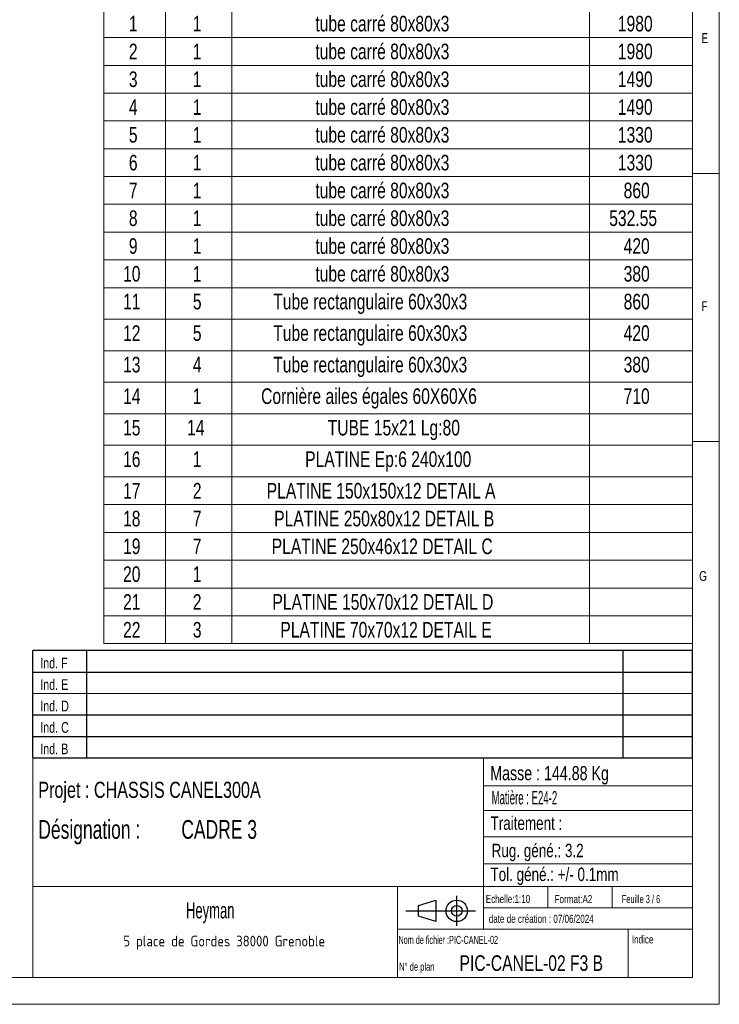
# Model space of a CAD drawing. Header units: millimetres. Extents: x 5 to 3649, y 4 to 418.
# Tile 45 of 105: x 1678 to 1808, y 4 to 188. Entities that reach past the tile are written whole.
import ezdxf

# ---------------------------------------------------------------- set-up
doc = ezdxf.new("R2010")
doc.units = ezdxf.units.MM
doc.layers.add('NOTES', color=6, linetype='Continuous')
doc.styles.add('SLDTEXTSTYLE0', font='TXT', dxfattribs={"width": 0.75})
doc.styles.add('SLDTEXTSTYLE1', font='TXT', dxfattribs={"width": 0.703217})
doc.styles.add('SLDTEXTSTYLE3', font='TXT', dxfattribs={"width": 0.617423})
doc.styles.add('SLDTEXTSTYLE4', font='TXT', dxfattribs={"width": 0.7})
doc.styles.add('SLDTEXTSTYLE5', font='TXT', dxfattribs={"width": 0.535475})
doc.styles.add('SLDTEXTSTYLE6', font='ISOCP3', dxfattribs={"width": 0.96})
doc.styles.add('SLDTEXTSTYLE7', font='TXT', dxfattribs={"width": 0.605})
doc.styles.add('SLDTEXTSTYLE8', font='TXT', dxfattribs={"width": 0.692308})
doc.styles.add('SLDTEXTSTYLE9', font='TXT', dxfattribs={"width": 0.695728})

# ---------------------------------------------------------------- blocks, each defined once
blk = doc.blocks.new('Bloc12')
for p, q in [((9.48, 0), (9.48, 5.6)), ((2.32, 3.8), (5.55, 4.8)), ((2.32, 1.8), (2.32, 3.8)), ((5.55, 4.8), (5.55, 0.8)), ((0, 2.8), (12.98, 2.8)), ((5.55, 0.8), (2.32, 1.8))]:
    blk.add_line(p, q)
for radius in [2, 1]:
    blk.add_circle((9.48, 2.8), radius)
blk = doc.blocks.new('Bloc11')
for p, q in [((123, 20), (0, 20)), ((0, 0), (0, 20)), ((10, 20), (10, 0)), ((110, 20), (110, 0)), ((123, 0), (123, 20)), ((0, 16), (123, 16)), ((0, 8), (123, 8)), ((0, 4), (123, 4)), ((0, 0), (123, 0))]:
    blk.add_line(p, q)
at = {"color": 7, "linetype": 'Continuous', "lineweight": 18}
blk.add_line((0, 12), (123, 12), dxfattribs=at)
at = {"color": 7}
for tag in ['AUTOATTR0', 'AUTOATTR1', 'AUTOATTR2', 'AUTOATTR3', 'AUTOATTR4', 'AUTOATTR5', 'AUTOATTR6', 'AUTOATTR7', 'AUTOATTR8', 'AUTOATTR9']:
    blk.add_attdef(tag, (0, 0), '', height=1, dxfattribs=at)
at = {"layer": 'NOTES', "color": 211, "char_height": 2, "attachment_point": 1, "style": 'SLDTEXTSTYLE0'}
for s, insert in [('Ind. F', (1.36, 18.66)), ('Ind. E', (1.36, 14.66)), ('Ind. D', (1.36, 10.66)), ('Ind. C', (1.36, 6.66)), ('Ind. B', (1.36, 2.66))]:
    blk.add_mtext(s, dxfattribs=dict(at, insert=insert))
blk = doc.blocks.new('SW_NOTE_74')
at = {"layer": 'NOTES', "color": 0, "char_height": 3.5, "attachment_point": 1, "style": 'SLDTEXTSTYLE1'}
for s, insert in [('SOUDURES :  A=3 CONTINUE ETANCHE', (0, 4.51)), ('TOLERANCE GENERALE : ± 1 mm', (0, -0.01)), ('TOLERANCE DE PLANEITE : ± 1 mm/m', (0, -4.54)), ('PEINTURE EPOXY EP: 60µ', (0, -9.07)), ('COULEUR : BLANC RAL 9010', (0, -13.59))]:
    blk.add_mtext(s, dxfattribs=dict(at, insert=insert))
blk = doc.blocks.new('SW_NOTE_75')
at = {"layer": 'NOTES', "color": 0, "insert": (20.94, 2.58), "char_height": 2, "attachment_point": 2, "style": 'SLDTEXTSTYLE6'}
blk.add_mtext('5 place de Gordes 38000 Grenoble', dxfattribs=at)
blk = doc.blocks.new('SW_NOTE_76')
at = {"layer": 'NOTES', "color": 0, "char_height": 3.5, "attachment_point": 1, "style": 'SLDTEXTSTYLE9'}
for s, insert in [('Désignation :', (0, 4.51)), ('CADRE 3', (26.67, 4.51))]:
    blk.add_mtext(s, dxfattribs=dict(at, insert=insert))
blk = doc.blocks.new('SW_TABLEANNOTATION_2')
at = {"color": 0, "linetype": 'Continuous', "lineweight": 18}
for p, q in [((0, 0), (0, -123.43)), ((109.8, 0), (0, 0)), ((11.53, 0), (11.53, -5.19)), ((23.87, 0), (23.87, -5.19)), ((90.57, 0), (90.57, -5.19)), ((109.8, -123.43), (109.8, 0)), ((0, -5.19), (109.8, -5.19)), ((11.53, -5.19), (11.53, -123.43)), ((23.87, -5.19), (23.87, -123.43)), ((90.57, -5.19), (90.57, -123.43)), ((0, -10.37), (109.8, -10.37)), ((0, -15.56), (109.8, -15.56)), ((0, -20.74), (109.8, -20.74)), ((0, -25.93), (109.8, -25.93)), ((0, -31.11), (109.8, -31.11)), ((0, -36.3), (109.8, -36.3)), ((0, -41.48), (109.8, -41.48)), ((0, -46.67), (109.8, -46.67)), ((0, -51.85), (109.8, -51.85)), ((0, -57.04), (109.8, -57.04)), ((0, -62.92), (109.8, -62.92)), ((0, -68.8), (109.8, -68.8)), ((0, -74.68), (109.8, -74.68)), ((0, -80.56), (109.8, -80.56)), ((0, -86.44), (109.8, -86.44)), ((0, -92.32), (109.8, -92.32)), ((0, -97.51), (109.8, -97.51)), ((0, -102.69), (109.8, -102.69)), ((0, -107.88), (109.8, -107.88)), ((0, -113.06), (109.8, -113.06)), ((0, -118.25), (109.8, -118.25)), ((0, -123.43), (109.8, -123.43))]:
    blk.add_line(p, q, dxfattribs=at)
at = {"color": 0, "linetype": 'Continuous', "lineweight": 18, "attachment_point": 1, "style": 'SLDTEXTSTYLE0'}
for s, insert, char_height in [('No.', (1.99, -1.14), 2.91), ('QTE', (14.14, -1.14), 2.91), ('DESCRIPTION', (45.03, -1.14), 2.9104), ('LONG.', (93.93, -1.14), 2.91), ('1', (4.69, -6.32), 2.91), ('1', (16.62, -6.32), 2.91), ('tube carré 80x80x3', (39.47, -6.32), 2.9104), ('1980', (95.88, -6.32), 2.91), ('tube carré 80x80x3', (39.47, -11.51), 2.9104), ('2', (4.69, -11.51), 2.91), ('1', (16.62, -11.51), 2.91), ('1980', (95.88, -11.51), 2.91), ('tube carré 80x80x3', (39.47, -16.69), 2.9104), ('3', (4.69, -16.69), 2.91), ('1', (16.62, -16.69), 2.91), ('1490', (95.88, -16.69), 2.91), ('4', (4.69, -21.88), 2.91), ('1', (16.62, -21.88), 2.91), ('tube carré 80x80x3', (39.47, -21.88), 2.9104), ('1490', (95.88, -21.88), 2.91), ('5', (4.69, -27.06), 2.91), ('1', (16.62, -27.06), 2.91), ('tube carré 80x80x3', (39.47, -27.06), 2.9104), ('1330', (95.88, -27.06), 2.91), ('6', (4.69, -32.25), 2.91), ('1', (16.62, -32.25), 2.91), ('tube carré 80x80x3', (39.47, -32.25), 2.9104), ('1330', (95.88, -32.25), 2.91), ('7', (4.69, -37.44), 2.91), ('1', (16.62, -37.44), 2.91), ('tube carré 80x80x3', (39.47, -37.44), 2.9104), ('860', (96.96, -37.44), 2.91), ('tube carré 80x80x3', (39.47, -42.62), 2.9104), ('8', (4.69, -42.62), 2.91), ('1', (16.62, -42.62), 2.91), ('532.55', (94.27, -42.62), 2.91), ('9', (4.69, -47.81), 2.91), ('tube carré 80x80x3', (39.47, -47.81), 2.9104), ('420', (96.96, -47.81), 2.91), ('1', (16.62, -47.81), 2.91), ('10', (3.61, -52.99), 2.91), ('1', (16.62, -52.99), 2.91), ('tube carré 80x80x3', (39.47, -52.99), 2.9104), ('380', (96.96, -52.99), 2.91), ('11', (3.61, -58.17), 2.91), ('5', (16.62, -58.17), 2.91), ('Tube rectangulaire 60x30x3', (31.61, -58.17), 2.9104), ('860', (96.96, -58.17), 2.91), ('12', (3.61, -64.05), 2.91), ('5', (16.62, -64.05), 2.91), ('Tube rectangulaire 60x30x3', (31.61, -64.05), 2.9104), ('420', (96.96, -64.05), 2.91), ('Tube rectangulaire 60x30x3', (31.61, -69.93), 2.9104), ('13', (3.61, -69.93), 2.91), ('4', (16.62, -69.93), 2.91), ('380', (96.96, -69.93), 2.91), ('Cornière ailes égales 60X60X6', (29.35, -75.81), 2.9104), ('14', (3.61, -75.81), 2.91), ('1', (16.62, -75.81), 2.91), ('710', (96.96, -75.81), 2.91), ('15', (3.61, -81.69), 2.91), ('14', (15.55, -81.69), 2.91), ('TUBE 15x21 Lg:80', (41.77, -81.69), 2.9104), ('16', (3.61, -87.57), 2.91), ('1', (16.62, -87.57), 2.91), ('PLATINE Ep:6 240x100', (37.56, -87.57), 2.9104), ('17', (3.61, -93.46), 2.91), ('2', (16.62, -93.46), 2.91), ('PLATINE 150x150x12 DETAIL A', (30.39, -93.46), 2.9104), ('18', (3.61, -98.65), 2.91), ('7', (16.62, -98.65), 2.91), ('PLATINE 250x80x12 DETAIL B', (31.79, -98.65), 2.9104), ('19', (3.61, -103.83), 2.91), ('7', (16.62, -103.83), 2.91), ('PLATINE 250x46x12 DETAIL C', (31.33, -103.83), 2.9104), ('20', (3.61, -109.02), 2.91), ('1', (16.62, -109.02), 2.91), ('21', (3.61, -114.2), 2.91), ('2', (16.62, -114.2), 2.91), ('PLATINE 150x70x12 DETAIL D', (31.46, -114.2), 2.9104), ('22', (3.61, -119.39), 2.91), ('3', (16.62, -119.39), 2.91), ('PLATINE 70x70x12 DETAIL E', (32.94, -119.39), 2.9104)]:
    blk.add_mtext(s, dxfattribs=dict(at, insert=insert, char_height=char_height))

msp = doc.modelspace()

# ---------------------------------------------------------------- linework, layer by layer
at = {"lineweight": 18}
for p, q in [((1808.100449, 4.377231), (1808.100449, 414.377231)), ((1803.100449, 9.377231), (1803.100449, 409.377231)), ((1803.100449, 159.377231), (1808.100449, 159.377231)), ((1808.100449, 109.377231), (1803.100449, 109.377231)), ((1680.100449, 50.377231), (1680.100449, 9.377231)), ((1803.100449, 50.377231), (1680.100449, 50.377231)), ((1764.100449, 50.377231), (1764.100449, 18.377231)), ((1803.100449, 50.377231), (1803.100449, 9.377231)), ((1764.100449, 45.133651), (1803.100449, 45.133651)), ((1764.100449, 40.555655), (1803.100449, 40.555655)), ((1764.100449, 35.622086), (1803.100449, 35.622086)), ((1764.100449, 30.555177), (1803.100449, 30.555177)), ((1680.100449, 26.377231), (1803.100449, 26.377231)), ((1748.100449, 26.377231), (1748.100449, 9.377231)), ((1776.100449, 26.377231), (1776.100449, 22.377231)), ((1788.100449, 26.377231), (1788.100449, 22.377231)), ((1764.100449, 22.377231), (1803.100449, 22.377231)), ((1748.100449, 18.377231), (1803.100449, 18.377231)), ((1791.100449, 18.377231), (1791.100449, 9.377231)), ((1229.100449, 9.377231), (1803.100449, 9.377231)), ((1680.100449, 9.377667), (1803.100449, 9.377231)), ((1224.100449, 4.377231), (1808.100449, 4.377231))]:
    msp.add_line(p, q, dxfattribs=at)

# ---------------------------------------------------------------- block references
msp.add_blockref('SW_TABLEANNOTATION_2', (1693.298687, 195.098033), dxfattribs=at)
for name, p in [('Bloc11', (1680.094007, 50.367094)), ('Bloc11', (1680.094007, 50.367094)), ('Bloc12', (1749.66036, 19.011528)), ('Bloc12', (1749.66036, 19.011528))]:
    msp.add_blockref(name, p)
at = {"layer": 'NOTES'}
for name, p in [('SW_NOTE_76', (1681.101038, 34.240172)), ('SW_NOTE_74', (1600.063161, 28.380707)), ('SW_NOTE_75', (1694.838905, 14.590505))]:
    msp.add_blockref(name, p, dxfattribs=at)

# ---------------------------------------------------------------- texts
for s, insert, char_height, attachment_point, style in [('E', (1804.76713, 185.545247), 1.852083, 1, 'SLDTEXTSTYLE0'), ('F', (1804.76713, 135.545247), 1.852083, 1, 'SLDTEXTSTYLE0'), ('G', (1804.352006, 85.20056), 1.852083, 1, 'SLDTEXTSTYLE0'), ('Masse : 144.88 Kg', (1765.381102, 48.82049), 2.64583333, 1, 'SLDTEXTSTYLE0'), ('Projet : CHASSIS CANEL300A', (1681.101038, 45.891995), 3, 1, 'SLDTEXTSTYLE0'), ('Matière : E24-2', (1765.633611, 44.176553), 2.5, 1, 'SLDTEXTSTYLE5'), ('Traitement :', (1765.443167, 39.42288), 2.5, 1, 'SLDTEXTSTYLE0'), ('Rug. géné.: 3.2', (1765.651862, 34.322149), 2.5, 1, 'SLDTEXTSTYLE0'), ('Tol. géné.: +/- 0.1mm', (1765.424037, 29.876563), 2.5, 1, 'SLDTEXTSTYLE0'), ('Echelle:1:10', (1764.553903, 24.78198), 1.5, 1, 'SLDTEXTSTYLE0'), ('Format:A2', (1777.389727, 24.757389), 1.5, 1, 'SLDTEXTSTYLE0'), ('Feuille 3 / 6', (1789.906828, 24.761215), 1.5, 1, 'SLDTEXTSTYLE8'), ('Heyman', (1713.163193, 23.403992), 3, 2, 'SLDTEXTSTYLE7'), ('date de création : 07/06/2024', (1765.109405, 21.071981), 1.5, 1, 'SLDTEXTSTYLE0'), ('Nom de fichier :PIC-CANEL-02', (1748.281148, 17.144619), 1.5, 1, 'SLDTEXTSTYLE3'), ('Indice', (1791.793135, 17.237393), 1.5, 1, 'SLDTEXTSTYLE0'), ('PIC-CANEL-02 F3 B', (1759.65559, 13.52009), 2.91041667, 1, 'SLDTEXTSTYLE0'), ('N° de plan', (1748.402832, 12.142256), 1.5, 1, 'SLDTEXTSTYLE4')]:
    msp.add_mtext(s, dxfattribs=dict(at, insert=insert, char_height=char_height, attachment_point=attachment_point, style=style))

doc.saveas('drawing.dxf')
